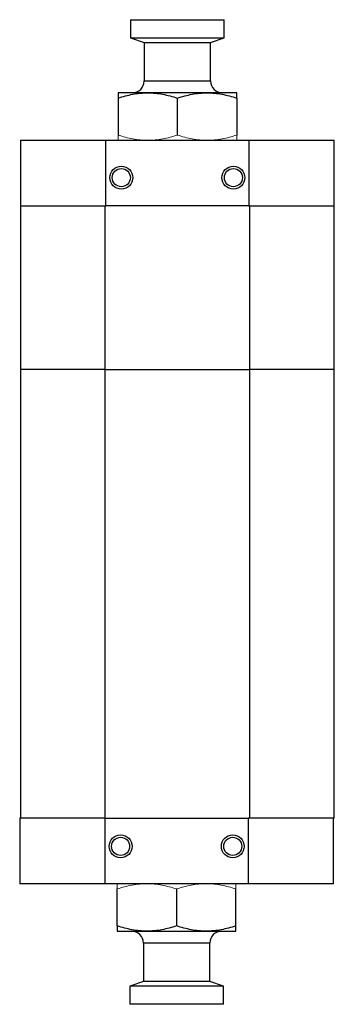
# Model space of a CAD drawing. Header units: inches. Extents: x 1.28 to 8.74, y 0.51 to 8.07.
# Tile 1 of 11: x 1.28 to 2.11, y 2.15 to 4.74. Entities that reach past the tile are written whole.
import ezdxf

# ---------------------------------------------------------------- set-up
doc = ezdxf.new("R2010")
doc.units = ezdxf.units.IN
doc.header["$MEASUREMENT"] = 0

msp = doc.modelspace()

# ---------------------------------------------------------------- linework, layer by layer
at = {"color": 7, "linetype": 'Continuous', "lineweight": 25}
for p, q in [((1.5769, 4.7386), (1.5769, 4.6912)), ((1.5769, 4.7386), (1.8232, 4.7386)), ((1.8232, 4.6912), (1.8232, 4.7386)), ((1.5769, 4.6912), (1.6125, 4.6783)), ((1.5769, 4.6912), (1.8232, 4.6912)), ((1.7875, 4.6783), (1.8232, 4.6912)), ((1.6125, 4.6783), (1.6125, 4.5774)), ((1.6125, 4.6783), (1.7875, 4.6783)), ((1.7875, 4.5774), (1.7875, 4.6783)), ((1.6219, 4.5461), (1.5438, 4.5461)), ((1.7782, 4.5461), (1.6219, 4.5461)), ((1.8563, 4.5461), (1.7782, 4.5461)), ((1.5438, 4.5322), (1.5438, 4.4351)), ((1.7, 4.4351), (1.7, 4.5322)), ((1.8563, 4.5322), (1.8563, 4.4351)), ((1.2866, 4.4211), (1.2866, 4.2489)), ((1.2866, 4.4211), (1.5119, 4.4211)), ((1.5119, 4.4211), (1.8881, 4.4211)), ((1.5119, 4.2489), (1.5119, 4.4211)), ((1.8881, 4.4211), (2.1134, 4.4211)), ((1.8881, 4.4211), (1.8881, 4.2489)), ((2.1134, 4.2489), (2.1134, 4.4211)), ((1.2866, 4.2489), (1.2866, 3.8178)), ((1.2866, 4.2489), (1.4077, 4.2489)), ((1.4077, 4.2489), (1.5119, 4.2489)), ((1.5099, 3.8178), (1.5099, 4.2489)), ((1.8881, 4.2489), (1.5119, 4.2489)), ((1.8881, 4.2489), (2.1134, 4.2489)), ((1.89, 4.2489), (1.89, 3.8178)), ((2.1133, 3.8178), (2.1133, 4.2489)), ((1.2866, 3.8178), (1.2866, 2.6367)), ((1.5099, 3.8178), (1.2866, 3.8178)), ((1.5099, 3.8178), (1.89, 3.8178)), ((1.5099, 2.6367), (1.5099, 3.8178)), ((2.1133, 3.8178), (1.89, 3.8178)), ((1.89, 3.8178), (1.89, 2.6367)), ((2.1133, 2.6367), (2.1133, 3.8178)), ((1.2846, 2.6367), (1.2846, 2.4644)), ((1.5099, 2.6367), (1.2846, 2.6367)), ((1.5099, 2.4644), (1.5099, 2.6367)), ((1.5099, 2.6367), (1.8861, 2.6367)), ((1.8928, 2.6367), (1.8861, 2.6367)), ((1.8861, 2.6367), (1.8861, 2.4644)), ((2.1133, 2.6367), (1.8928, 2.6367)), ((2.1114, 2.4644), (2.1114, 2.6367)), ((1.5099, 2.4644), (1.2846, 2.4644)), ((1.8861, 2.4644), (1.5099, 2.4644)), ((2.1114, 2.4644), (1.8861, 2.4644)), ((1.5417, 2.3534), (1.5417, 2.4505)), ((1.698, 2.4505), (1.698, 2.3534)), ((1.8542, 2.3534), (1.8542, 2.4505)), ((1.5417, 2.3394), (1.6198, 2.3394)), ((1.6198, 2.3394), (1.7761, 2.3394)), ((1.7761, 2.3394), (1.8542, 2.3394)), ((1.6105, 2.3082), (1.6105, 2.2073)), ((1.7855, 2.2073), (1.7855, 2.3082)), ((1.6105, 2.2073), (1.5748, 2.1944)), ((1.7855, 2.2073), (1.6105, 2.2073)), ((1.8211, 2.1944), (1.7855, 2.2073)), ((1.5748, 2.1944), (1.5748, 2.1469)), ((1.8211, 2.1944), (1.5748, 2.1944)), ((1.8211, 2.1469), (1.8211, 2.1944)), ((1.8211, 2.1469), (1.5748, 2.1469))]:
    msp.add_line(p, q, dxfattribs=at)
at = {"color": 8, "linetype": 'Continuous', "lineweight": 25}
for p, q in [((1.6125, 4.5774), (1.6563, 4.5774)), ((1.6563, 4.5774), (1.7875, 4.5774)), ((1.7417, 2.3082), (1.6105, 2.3082)), ((1.7855, 2.3082), (1.7417, 2.3082))]:
    msp.add_line(p, q, dxfattribs=at)
at = {"color": 7, "linetype": 'Continuous', "lineweight": 25}
for centre, radius in [((1.5523, 4.3229), 0.03), ((1.5523, 4.3229), 0.0238), ((1.8475, 4.3229), 0.03), ((1.8475, 4.3229), 0.0238), ((1.5505, 2.5627), 0.03), ((1.8458, 2.5627), 0.03), ((1.5505, 2.5627), 0.0238), ((1.8458, 2.5627), 0.0238)]:
    msp.add_circle(centre, radius, dxfattribs=at)
for centre, radius, start, end in [((1.5813, 4.5774), 0.0313, 270, 0), ((1.8188, 4.5774), 0.0313, 180, 270), ((1.5792, 2.3082), 0.0312, 0, 90), ((1.8167, 2.3082), 0.0312, 90, 180)]:
    msp.add_arc(centre, radius, start, end, dxfattribs=at)
for points in [[(1.5438, 4.5322), (1.5565, 4.5364), (1.5694, 4.5399), (1.5954, 4.5448), (1.6086, 4.5461), (1.6219, 4.5461)], [(1.5438, 4.5461), (1.5438, 4.5461), (1.5438, 4.5448), (1.5438, 4.5399), (1.5438, 4.5364), (1.5438, 4.5322)], [(1.6219, 4.5461), (1.6352, 4.5461), (1.6484, 4.5448), (1.6744, 4.5399), (1.6873, 4.5364), (1.7, 4.5322)], [(1.7, 4.5322), (1.7128, 4.5364), (1.7257, 4.5399), (1.7517, 4.5448), (1.7648, 4.5461), (1.7782, 4.5461)], [(1.7782, 4.5461), (1.7915, 4.5461), (1.8046, 4.5448), (1.8307, 4.5399), (1.8435, 4.5364), (1.8563, 4.5322)], [(1.8563, 4.5322), (1.8563, 4.5364), (1.8563, 4.5399), (1.8563, 4.5448), (1.8563, 4.5461), (1.8563, 4.5461)], [(1.6198, 2.3394), (1.6065, 2.3394), (1.5934, 2.3408), (1.5673, 2.3456), (1.5545, 2.3491), (1.5417, 2.3534)], [(1.5417, 2.3534), (1.5417, 2.3491), (1.5417, 2.3456), (1.5417, 2.3408), (1.5417, 2.3394), (1.5417, 2.3394)], [(1.698, 2.3534), (1.6852, 2.3491), (1.6723, 2.3456), (1.6463, 2.3408), (1.6332, 2.3394), (1.6198, 2.3394)], [(1.7761, 2.3394), (1.7628, 2.3394), (1.7496, 2.3408), (1.7236, 2.3456), (1.7107, 2.3491), (1.698, 2.3534)], [(1.8542, 2.3534), (1.8415, 2.3491), (1.8286, 2.3456), (1.8026, 2.3408), (1.7894, 2.3394), (1.7761, 2.3394)], [(1.8542, 2.3394), (1.8542, 2.3394), (1.8542, 2.3408), (1.8542, 2.3456), (1.8542, 2.3491), (1.8542, 2.3534)]]:
    msp.add_open_spline(points, degree=3, knots=[0, 0, 0, 0, 0.5, 0.5, 1, 1, 1, 1], dxfattribs=at)
at = {"color": 144, "linetype": 'Continuous', "lineweight": 18}
for points in [[(1.6219, 4.4211), (1.6086, 4.4211), (1.5954, 4.4225), (1.5694, 4.4273), (1.5565, 4.4308), (1.5438, 4.4351)], [(1.5438, 4.4351), (1.5438, 4.4308), (1.5438, 4.4273), (1.5438, 4.4225), (1.5438, 4.4211), (1.5438, 4.4211)], [(1.7, 4.4351), (1.6873, 4.4308), (1.6744, 4.4273), (1.6484, 4.4225), (1.6352, 4.4211), (1.6219, 4.4211)], [(1.7782, 4.4211), (1.7648, 4.4211), (1.7517, 4.4225), (1.7257, 4.4273), (1.7128, 4.4308), (1.7, 4.4351)], [(1.8563, 4.4351), (1.8435, 4.4308), (1.8307, 4.4273), (1.8046, 4.4225), (1.7915, 4.4211), (1.7782, 4.4211)], [(1.8563, 4.4211), (1.8563, 4.4211), (1.8563, 4.4225), (1.8563, 4.4273), (1.8563, 4.4308), (1.8563, 4.4351)], [(1.5417, 2.4505), (1.5545, 2.4547), (1.5673, 2.4582), (1.5934, 2.4631), (1.6065, 2.4644), (1.6198, 2.4644)], [(1.5417, 2.4644), (1.5417, 2.4644), (1.5417, 2.4631), (1.5417, 2.4582), (1.5417, 2.4547), (1.5417, 2.4505)], [(1.6198, 2.4644), (1.6332, 2.4644), (1.6463, 2.4631), (1.6723, 2.4582), (1.6852, 2.4547), (1.698, 2.4505)], [(1.698, 2.4505), (1.7107, 2.4547), (1.7236, 2.4582), (1.7496, 2.4631), (1.7628, 2.4644), (1.7761, 2.4644)], [(1.7761, 2.4644), (1.7894, 2.4644), (1.8026, 2.4631), (1.8286, 2.4582), (1.8415, 2.4547), (1.8542, 2.4505)], [(1.8542, 2.4505), (1.8542, 2.4547), (1.8542, 2.4582), (1.8542, 2.4631), (1.8542, 2.4644), (1.8542, 2.4644)]]:
    msp.add_open_spline(points, degree=3, knots=[0, 0, 0, 0, 0.5, 0.5, 1, 1, 1, 1], dxfattribs=at)

doc.saveas('drawing.dxf')
